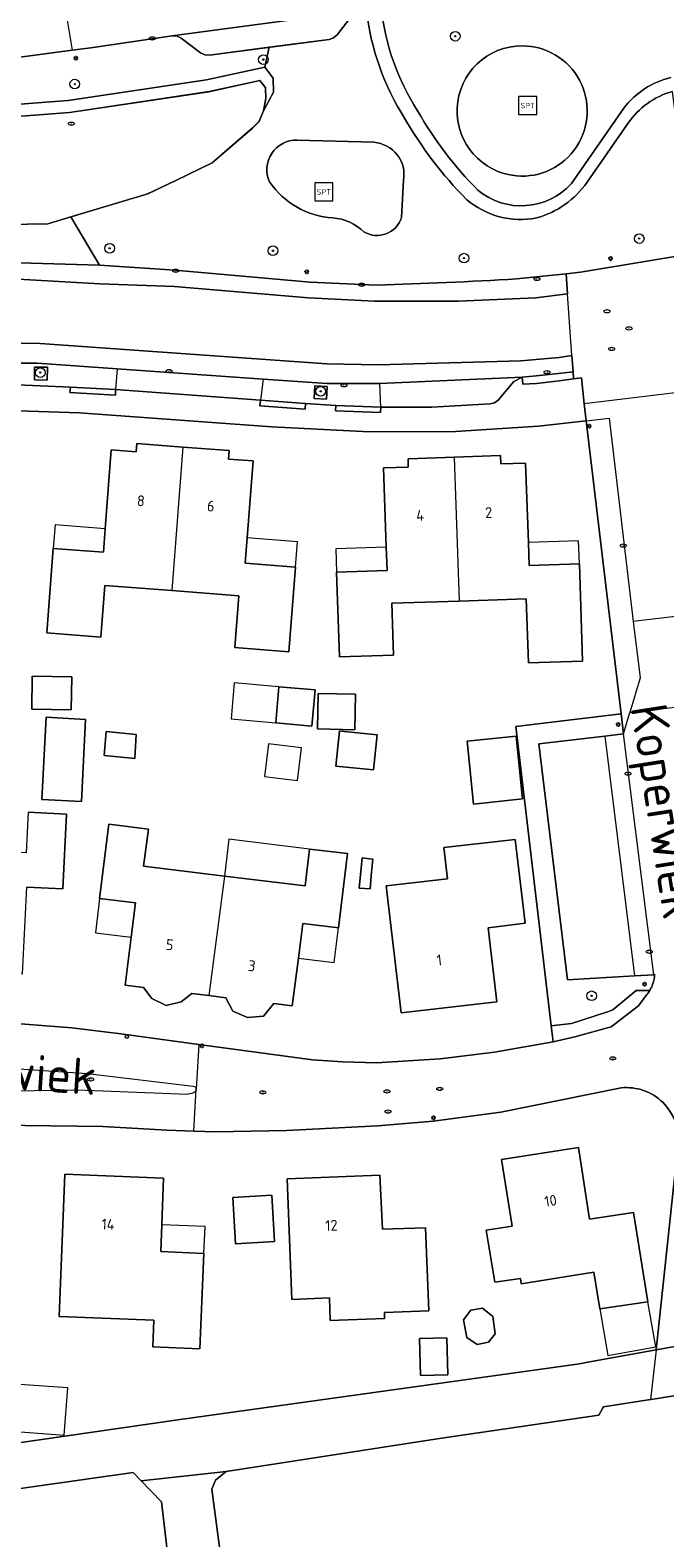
# Model space of a CAD drawing. Header units: metres. Extents: x 92650 to 117222, y 425801 to 461092.
# Tile 111 of 146: x 115858 to 115911, y 426576 to 426701. Entities that reach past the tile are written whole.
import ezdxf
from ezdxf.enums import TextEntityAlignment as Align

# ---------------------------------------------------------------- set-up
doc = ezdxf.new("R2010")
doc.units = ezdxf.units.M
doc.layers.get('0').update_dxf_attribs({"color": 253, "linetype": 'CONTINUOUS', "lineweight": 15})
for name, color, linetype, lineweight in [('B-WE-GK-KEERWAND_DAMWAND-G', 253, 'CONTINUOUS', 15), ('B-WE-GR-BEPLANTING_CULTUUR_BODEMBEDEKKER-GV', 253, 'CONTINUOUS', 15), ('B-WE-GR-BEPLANTING_CULTUUR_HEESTERS-GV', 253, 'CONTINUOUS', 15), ('B-WE-GR-BOOM-S', 253, 'CONTINUOUS', 15), ('B-WE-GR-GROENVOORZIENING-GV', 253, 'CONTINUOUS', 15), ('B-WE-GR-STRUIK-GV', 253, 'CONTINUOUS', 15), ('B-WE-IE-MEUBILAIR-S', 253, 'CONTINUOUS', 15), ('B-WE-IE-MEUBILAIR_WEGMEUBILAIR-S', 253, 'CONTINUOUS', 15), ('B-WE-KW-KUNSTWERK_DEK-GV', 253, 'CONTINUOUS', 15), ('B-WE-OG-BEBOUWING-GV', 253, 'CONTINUOUS', 15), ('B-WE-OG-BEBOUWING-T18', 253, 'CONTINUOUS', 15), ('B-WE-OG-BEBOUWING_LUIFEL-GV', 253, 'CONTINUOUS', 15), ('B-WE-OG-BEBOUWING_OVERBOUWING-GV', 253, 'CONTINUOUS', 15), ('B-WE-OG-TERREIN_BEGROEID-GV', 253, 'CONTINUOUS', 15), ('B-WE-OG-TERREIN_ERF-GV', 253, 'CONTINUOUS', 15), ('B-WE-OG-TERREIN_OEVER-GV', 253, 'CONTINUOUS', 15), ('B-WE-OG-TOPOGRAFIE-T18', 7, 'CONTINUOUS', 15), ('B-WE-OG-WATER_MEER-GV', 253, 'CONTINUOUS', 15), ('B-WE-OG-WATER_SLOOT-GV', 253, 'CONTINUOUS', 15), ('B-WE-VH-ONVERHARD_BOOMSCHORS-GV', 253, 'CONTINUOUS', 15), ('B-WE-VH-ONVERHARD_ZAND-GV', 253, 'CONTINUOUS', 15), ('B-WE-VH-OPENVERHARDING_BETONELEMENT-GV', 253, 'CONTINUOUS', 15), ('B-WE-VH-OPENVERHARDING_BETONSTRAATSTEEN-GV', 253, 'CONTINUOUS', 15), ('B-WE-VH-OPENVERHARDING_TEGEL-GV', 253, 'CONTINUOUS', 15)]:
    doc.layers.add(name, color=color, linetype=linetype, lineweight=lineweight)
doc.styles.add('NLCS-ISO', font='NLCS-ISO.ttf')
doc.styles.add('NLCS-ISO-M200-T18', font='NLCS-ISO.ttf', dxfattribs={"height": 0.36})

# ---------------------------------------------------------------- blocks, each defined once
blk = doc.blocks.new('SIE-MEUBILAIR_PAAL_LICHTMAST-SO')
for points in [[(-0.62, 0), (-1, 0)], [(-0.71, 0.71), (-0.44, 0.44)], [(0, 1), (0, 0.62)], [(0.44, 0.44), (0.71, 0.71)], [(1, 0), (0.62, 0)], [(-0.71, -0.71), (-0.44, -0.44)], [(0, -0.62), (0, -1)], [(0.44, -0.44), (0.71, -0.71)]]:
    blk.add_lwpolyline(points)
blk.add_circle((0, 0), 0.5)
blk = doc.blocks.new('SIE-MEUBILAIR_PAAL_AFSLUITPAAL-SO')
blk.add_circle((0, 0), 0.75)
at = {"style": 'NLCS-ISO'}
blk.add_text('af', height=0.75, dxfattribs=at).set_placement((0, 0.05), align=Align.MIDDLE_CENTER)
blk = doc.blocks.new('SIE-MEUBILAIR_PUT_RIOOLPUT-SO')
blk.add_ellipse((0, 0), major_axis=(1.25, 0), ratio=0.54)
at = {"style": 'NLCS-ISO'}
blk.add_text('ri', height=0.75, dxfattribs=at).set_placement((-0.04, 0.07), align=Align.MIDDLE_CENTER)
blk = doc.blocks.new('SIE-MEUBILAIR_PUT_KOLK-SO')
blk.add_ellipse((0, 0), major_axis=(1.25, 0), ratio=0.54)
at = {"style": 'NLCS-ISO'}
blk.add_text('klk', height=0.75, dxfattribs=at).set_placement((0.03, 0), align=Align.MIDDLE_CENTER)
blk = doc.blocks.new('SIE-WEG_SPEELTOESTEL-SO')
at = {"flags": 128}
blk.add_lwpolyline([(-3.75, -3.75), (3.75, -3.75), (3.75, 3.75), (-3.75, 3.75)], close=True, dxfattribs=at)
at = {"style": 'NLCS-ISO'}
blk.add_text('SPT', height=2.25, dxfattribs=at).set_placement((0, 0), align=Align.MIDDLE_CENTER)
blk = doc.blocks.new('SGR-BOOM_GBKN-SO')
at = {"linetype": 'ByBlock', "lineweight": 18}
h = blk.add_hatch(color=0, dxfattribs=at)
h.dxf.hatch_style = 1
edge = h.paths.add_edge_path()
edge.add_arc((0, 0), 0.25, 0, 360)
at = {"color": 0, "linetype": 'ByBlock', "lineweight": 18}
for radius in [2, 0.25]:
    blk.add_circle((0, 0), radius, dxfattribs=at)
at = {"color": 0, "linetype": 'ByBlock', "lineweight": 18, "style": 'NLCS-ISO'}
blk.add_attdef('SOORT', (2.5, 0), '', height=1.5, dxfattribs=at)

msp = doc.modelspace()

# ---------------------------------------------------------------- linework, layer by layer
at = {"layer": 'B-WE-GK-KEERWAND_DAMWAND-G', "transparency": 33554687, "flags": 128}
msp.add_lwpolyline([(115861.276, 426685.768), (115867.387, 426687.614), (115867.637, 426687.69), (115869.973, 426688.78), (115872.981, 426690.255), (115876.318, 426693.12), (115876.892, 426693.697), (115877.239, 426694.565), (115877.434, 426695.596), (115877.418, 426696.471), (115877.268, 426696.665), (115876.958, 426697.065), (115872.718, 426696.151), (115861.175, 426694.421), (115855.741, 426694.01), (115855.721, 426694.008), (115845.33, 426692.884), (115832.344, 426691.781), (115811.906, 426688.906), (115790.336, 426685.594), (115784.087, 426684.699), (115758.922, 426681.094)], dxfattribs=at)
at = {"layer": 'B-WE-GR-BEPLANTING_CULTUUR_BODEMBEDEKKER-GV', "transparency": 33554687, "flags": 128}
msp.add_lwpolyline([(115733.492, 426669.428), (115791.793, 426677.203), (115813.76, 426680.08), (115824.849, 426681.143), (115834.665, 426681.751), (115846.387, 426682.089), (115857.006, 426681.971), (115863.633, 426681.761), (115861.256, 426685.766), (115859.344, 426685.188), (115854.266, 426685.125), (115831.711, 426684.75), (115809.68, 426682.594), (115790.813, 426680.031), (115766.625, 426676.688)], dxfattribs=at)
msp.add_lwpolyline([(115881.424, 426670.73), (115882.458, 426670.667), (115882.521, 426671.701), (115881.487, 426671.764)], close=True, dxfattribs=at)
at = {"layer": 'B-WE-GR-BEPLANTING_CULTUUR_HEESTERS-GV', "transparency": 33554687, "flags": 128}
msp.add_lwpolyline([(115838.733, 426693.327), (115845.234, 426693.879), (115855.593, 426695), (115861.043, 426695.413), (115872.518, 426697.134), (115877.343, 426698.173), (115877.703, 426699.825), (115872.745, 426699.167), (115872.361, 426699.193), (115872.017, 426699.367), (115870.417, 426700.584), (115870.063, 426700.753), (115869.672, 426700.786), (115862.907, 426699.781), (115861.365, 426699.578), (115854.953, 426698.735), (115840.345, 426696.815), (115840.125, 426696.746), (115839.797, 426696.464), (115838.581, 426694.84), (115838.18, 426694.523)], close=True, dxfattribs=at)
for points in [[(115906.886, 426644.595), (115898.151, 426643.538), (115901.082, 426618.714), (115902.777, 426618.914), (115905.742, 426619.887), (115906.202, 426620.038), (115908.128, 426621.658), (115909.252, 426621.658)], [(115909.661, 426622.966), (115909.593, 426622.962), (115907.996, 426622.867), (115902.425, 426622.535), (115900.062, 426642.102), (115905.525, 426642.741), (115907.085, 426642.923), (115906.886, 426644.595)]]:
    msp.add_lwpolyline(points, dxfattribs=at)
at = {"layer": 'B-WE-GR-BEPLANTING_CULTUUR_HEESTERS-GV', "transparency": 33554687}
for points in [[(115909.252, 426621.658, 0.0957893), (115909.629, 426622.681)], [(115909.629, 426622.681, 0.0265584), (115909.661, 426622.966)]]:
    msp.add_lwpolyline(points, format="xyb", dxfattribs=at)
at = {"layer": 'B-WE-GR-GROENVOORZIENING-GV', "transparency": 33554687, "flags": 128}
msp.add_lwpolyline([(115858.242, 426672.263), (115859.308, 426672.252), (115859.319, 426673.318), (115858.253, 426673.329)], close=True, dxfattribs=at)
at = {"layer": 'B-WE-GR-STRUIK-GV', "transparency": 33554687, "flags": 128}
msp.add_lwpolyline([(115870.336, 426565.844), (115868.778, 426579.282), (115867.085, 426581.019), (115866.416, 426581.705), (115840.904, 426578.092), (115834.289, 426577.063), (115827.766, 426576.142)], dxfattribs=at)
at = {"layer": 'B-WE-KW-KUNSTWERK_DEK-GV', "transparency": 33554687, "flags": 128}
msp.add_lwpolyline([(115909.788, 426591.858), (115909.326, 426587.752), (115912.801, 426588.297), (115913.218, 426592.473)], close=True, dxfattribs=at)
at = {"layer": 'B-WE-OG-BEBOUWING-GV', "transparency": 33554687, "flags": 128}
for points in [[(115870.55, 426666.698), (115866.729, 426666.998), (115866.668, 426666.289), (115864.611, 426666.466), (115864.108, 426659.93), (115863.959, 426657.986), (115859.798, 426658.299), (115859.256, 426651.305), (115863.737, 426650.95), (115864.077, 426655.232), (115869.629, 426654.792)], [(115896.89, 426665.992), (115889.21, 426665.732), (115889.227, 426665.021), (115887.166, 426664.973), (115887.401, 426658.399), (115887.47, 426656.47), (115883.292, 426656.328), (115883.52, 426649.295), (115888.016, 426649.443), (115887.875, 426653.749), (115893.445, 426653.932)], [(115893.05, 426665.862), (115893.445, 426653.932), (115899.015, 426654.114), (115899.189, 426648.809), (115903.684, 426648.956), (115903.42, 426657.018), (115899.263, 426656.882), (115899.191, 426658.78), (115898.939, 426665.371), (115896.916, 426665.295), (115896.89, 426665.992)], [(115850.29, 426623.349), (115850.3, 426623.349), (115851.97, 426623.27), (115852.71, 426622.5), (115853.73, 426622.18), (115854.78, 426622.4), (115855.58, 426623.1), (115857.243, 426623.021), (115857.599, 426630.222), (115860.589, 426630.089), (115860.892, 426636.264), (115857.711, 426636.43), (115857.562, 426633.058), (115850.77, 426633.372)], [(115873.984, 426631.136), (115867.287, 426631.953), (115867.684, 426635.028), (115864.401, 426635.442), (115863.635, 426629.291), (115866.607, 426628.929), (115866.257, 426626.06), (115865.773, 426622.093), (115867.292, 426621.904), (115867.97, 426620.995), (115869.149, 426620.404), (115870.418, 426620.706), (115871.285, 426621.406), (115872.696, 426621.231), (115872.7, 426621.231)]]:
    msp.add_lwpolyline(points, dxfattribs=at)
for points in [[(115879.883, 426656.729), (115875.715, 426657.062), (115875.879, 426659.167), (115876.377, 426665.545), (115874.341, 426665.694), (115874.392, 426666.396), (115870.55, 426666.698), (115869.629, 426654.792), (115875.181, 426654.353), (115874.842, 426650.071), (115879.323, 426649.716)], [(115858.06, 426647.7), (115858.02, 426644.97), (115861.28, 426644.92), (115861.33, 426647.65)], [(115881.501, 426646.559), (115878.513, 426646.82), (115878.251, 426643.832), (115881.24, 426643.571)], [(115881.77, 426646.27), (115881.71, 426643.33), (115884.81, 426643.27), (115884.87, 426646.21)], [(115862.133, 426637.313), (115862.486, 426644.127), (115859.212, 426644.297), (115858.86, 426637.482)], [(115866.57, 426640.88), (115866.685, 426642.877), (115864.196, 426643.108), (115864.012, 426641.118)], [(115883.928, 426643.127), (115883.52, 426643.17), (115883.22, 426640.25), (115885.804, 426639.987), (115886.36, 426639.93), (115886.66, 426642.84)], [(115894.643, 426637.11), (115898.702, 426637.53), (115898.164, 426642.735), (115894.104, 426642.315)], [(115892.187, 426633.493), (115892.489, 426630.919), (115887.404, 426630.322), (115888.64, 426619.795), (115896.571, 426620.714), (115895.856, 426626.858), (115898.917, 426627.231), (115898.094, 426634.177)], [(115883.437, 426626.853), (115884.192, 426632.996), (115881.035, 426633.378), (115880.682, 426630.319), (115873.984, 426631.136), (115872.7, 426621.231), (115874.096, 426621.057), (115874.7, 426619.949), (115875.913, 426619.411), (115877.22, 426619.538), (115878.074, 426620.562), (115879.62, 426620.369), (115880.119, 426624.334), (115880.48, 426627.209)], [(115885.166, 426630.133), (115885.17, 426630.133), (115886.06, 426630.081), (115886.064, 426630.081), (115886.165, 426631.154), (115886.295, 426632.53), (115886.029, 426632.57), (115885.408, 426632.662)], [(115896.965, 426607.647), (115897.84, 426602.124), (115895.702, 426601.782), (115896.4, 426597.484), (115898.531, 426597.781), (115898.601, 426597.351), (115904.621, 426598.308), (115905.105, 426595.263), (115909.078, 426595.857), (115907.898, 426603.256), (115904.266, 426602.707), (115903.336, 426608.633)], [(115872.297, 426599.853), (115868.709, 426600.016), (115868.797, 426602.243), (115868.95, 426606.091), (115860.756, 426606.431), (115860.277, 426594.644), (115868.14, 426594.32), (115868.049, 426592.127), (115871.956, 426591.966)], [(115879.186, 426606.041), (115879.581, 426596.048), (115882.7, 426596.17), (115882.77, 426594.29), (115887.269, 426594.46), (115887.25, 426594.958), (115890.928, 426595.105), (115890.656, 426601.99), (115887.084, 426601.872), (115886.888, 426606.344)], [(115874.683, 426604.505), (115874.905, 426600.656), (115878.132, 426600.843), (115877.909, 426604.691)], [(115894.422, 426595.15), (115893.807, 426594.36), (115894.087, 426592.902), (115894.941, 426592.308), (115895.871, 426592.509), (115896.444, 426593.191), (115896.253, 426594.629), (115895.398, 426595.321)], [(115890.245, 426589.745), (115892.51, 426589.805), (115892.428, 426592.863), (115890.163, 426592.802)]]:
    msp.add_lwpolyline(points, close=True, dxfattribs=at)
at = {"layer": 'B-WE-OG-BEBOUWING_LUIFEL-GV', "transparency": 33554687, "flags": 128}
for points in [[(115864.108, 426659.93), (115859.948, 426660.25), (115859.798, 426658.299), (115863.959, 426657.986)], [(115879.883, 426656.729), (115880.044, 426658.842), (115875.879, 426659.167), (115875.715, 426657.062)], [(115899.191, 426658.78), (115899.263, 426656.882), (115903.42, 426657.018), (115903.349, 426658.935)], [(115883.292, 426656.328), (115887.47, 426656.47), (115887.401, 426658.399), (115883.223, 426658.25)], [(115878.513, 426646.82), (115874.806, 426647.144), (115874.545, 426644.156), (115878.251, 426643.832)], [(115881.035, 426633.378), (115874.357, 426634.193), (115873.984, 426631.136), (115880.682, 426630.319)], [(115863.635, 426629.291), (115863.29, 426626.43), (115866.257, 426626.06), (115866.607, 426628.929)], [(115880.119, 426624.334), (115883.086, 426623.96), (115883.437, 426626.853), (115880.48, 426627.209)], [(115872.297, 426599.853), (115872.391, 426602.1), (115868.797, 426602.243), (115868.709, 426600.016)], [(115905.789, 426591.413), (115909.742, 426592.115), (115909.078, 426595.857), (115905.105, 426595.263)]]:
    msp.add_lwpolyline(points, close=True, dxfattribs=at)
at = {"layer": 'B-WE-OG-BEBOUWING_OVERBOUWING-GV', "transparency": 33554687, "flags": 128}
for points in [[(115880.381, 426641.766), (115877.652, 426642.099), (115877.322, 426639.39), (115880.051, 426639.057)], [(115860.999, 426588.708), (115857.022, 426589.007), (115856.727, 426585.088), (115860.704, 426584.789)]]:
    msp.add_lwpolyline(points, close=True, dxfattribs=at)
at = {"layer": 'B-WE-OG-TERREIN_BEGROEID-GV', "transparency": 33554687}
for points in [[(115888.932, 426693.953, -0.1146133), (115885.764, 426702.922)], [(115886.993, 426703.068, 0.1154216), (115890.006, 426694.568)], [(115898.206, 426689.171, -0.9587961), (115898.684, 426699.947)], [(115898.684, 426699.947, -1.042871), (115898.206, 426689.171)], [(115907.089, 426694.774, -0.1706788), (115910.998, 426697.321)], [(115911.143, 426696.167, 0.1774558), (115907.445, 426693.509)], [(115894.058, 426687.223, -0.0656291), (115888.932, 426693.953)], [(115890.006, 426694.568, 0.0655452), (115894.994, 426687.988)], [(115877.735, 426688.665, -0.5576366), (115880.017, 426692.129)], [(115886.389, 426691.953, -0.4382497), (115888.844, 426688.808)], [(115882.98, 426685.687, -0.2306949), (115877.735, 426688.665)], [(115894.994, 426687.988, 0.4003863), (115902.759, 426688.525)], [(115904.06, 426688.638, -0.1710276), (115899.872, 426685.685)], [(115899.872, 426685.685, -0.2287654), (115894.058, 426687.223)], [(115885.554, 426684.519, 0.1833461), (115882.98, 426685.687)], [(115888.678, 426685.711, -0.4750066), (115885.554, 426684.519)]]:
    msp.add_lwpolyline(points, format="xyb", dxfattribs=at)
at = {"layer": 'B-WE-OG-TERREIN_BEGROEID-GV', "transparency": 33554687, "flags": 128}
for points in [[(115884.558, 426702.444), (115883.336, 426700.854), (115883.032, 426700.607), (115882.661, 426700.483), (115877.703, 426699.825), (115877.343, 426698.173), (115878.038, 426697.276), (115878.062, 426696.101), (115877.219, 426694.563), (115876.872, 426693.695), (115876.298, 426693.118), (115872.961, 426690.253), (115869.953, 426688.778), (115867.617, 426687.688), (115867.367, 426687.612), (115861.256, 426685.766), (115863.633, 426681.761), (115869.866, 426681.351), (115881.105, 426680.373), (115886.607, 426680.112), (115887.332, 426680.135), (115888.058, 426680.159), (115888.783, 426680.184), (115889.509, 426680.211), (115890.234, 426680.239), (115890.959, 426680.268), (115891.685, 426680.298), (115892.41, 426680.33), (115893.135, 426680.363), (115893.86, 426680.397), (115894.585, 426680.432), (115896.035, 426680.506), (115896.76, 426680.545), (115897.484, 426680.586), (115898.209, 426680.627), (115902.311, 426681.063), (115903.511, 426681.191)], [(115903.511, 426681.191), (115913.675, 426682.883), (115919.605, 426684.072), (115920.951, 426684.304), (115919.754, 426689.962), (115919.404, 426691.832), (115920.87, 426693.018), (115920.339, 426697.248), (115918.471, 426697.014), (115918.977, 426692.982), (115917.483, 426692.794), (115918.029, 426688.454), (115912.204, 426687.722), (115911.171, 426695.943), (115911.143, 426696.167)], [(115902.759, 426688.525), (115907.089, 426694.774)], [(115907.445, 426693.509), (115904.06, 426688.638)], [(115880.017, 426692.129), (115886.389, 426691.953)], [(115888.844, 426688.808), (115888.678, 426685.711)]]:
    msp.add_lwpolyline(points, dxfattribs=at)
at = {"layer": 'B-WE-OG-TERREIN_ERF-GV', "transparency": 33554687, "flags": 128}
for points in [[(115857.076, 426618.895), (115861.354, 426618.554), (115865.402, 426618.068), (115871.875, 426617.186), (115881.292, 426615.902), (115883.787, 426615.728), (115886.593, 426615.657), (115891.884, 426615.997), (115896.388, 426616.548), (115901.237, 426617.404), (115901.082, 426618.714), (115898.151, 426643.538), (115906.886, 426644.595), (115903.989, 426668.872), (115900.023, 426668.422), (115893.157, 426667.974), (115886.001, 426667.945), (115877.912, 426668.379), (115861.987, 426669.544), (115853.49, 426669.805)], [(115857.711, 426636.43), (115860.892, 426636.264), (115860.589, 426630.089), (115857.599, 426630.222)], [(115906.872, 426613.583), (115896.904, 426611.581), (115891.297, 426610.817), (115886.712, 426610.424), (115879.125, 426610.056), (115873.272, 426609.942), (115871.457, 426610.001), (115869.212, 426610.074), (115863.909, 426610.37), (115855.269, 426610.483), (115851.259, 426610.335), (115841.749, 426609.767), (115837.097, 426609.34), (115829.818, 426608.385), (115825.158, 426607.495), (115819.446, 426606.146), (115813.312, 426604.605), (115804.365, 426602.015), (115803.633, 426601.647), (115802.898, 426600.805), (115802.724, 426599.785), (115802.779, 426599.018)], [(115802.779, 426599.018), (115809.523, 426579.71), (115811.482, 426577.713), (115816.801, 426578.513), (115830.275, 426580.374), (115840.479, 426581.83), (115847.555, 426582.846), (115858.471, 426584.384), (115870.332, 426586.088), (115903.43, 426590.719), (115904.124, 426590.843), (115909.788, 426591.858), (115911.618, 426608.963)]]:
    msp.add_lwpolyline(points, dxfattribs=at)
for points in [[(115869.629, 426654.792), (115864.077, 426655.232), (115863.737, 426650.95), (115859.256, 426651.305), (115859.798, 426658.299), (115863.959, 426657.986), (115864.108, 426659.93), (115864.611, 426666.466), (115866.668, 426666.289), (115866.729, 426666.998), (115870.55, 426666.698), (115874.392, 426666.396), (115874.341, 426665.694), (115876.377, 426665.545), (115875.879, 426659.167), (115875.715, 426657.062), (115879.883, 426656.729), (115879.323, 426649.716), (115874.842, 426650.071), (115875.181, 426654.353)], [(115898.939, 426665.371), (115899.191, 426658.78), (115899.263, 426656.882), (115903.42, 426657.018), (115903.684, 426648.956), (115899.189, 426648.809), (115899.015, 426654.114), (115893.445, 426653.932), (115887.875, 426653.749), (115888.016, 426649.443), (115883.52, 426649.295), (115883.292, 426656.328), (115887.47, 426656.47), (115887.401, 426658.399), (115887.166, 426664.973), (115889.227, 426665.021), (115889.21, 426665.732), (115896.89, 426665.992), (115896.916, 426665.295)], [(115858.06, 426647.7), (115861.33, 426647.65), (115861.28, 426644.92), (115858.02, 426644.97)], [(115878.513, 426646.82), (115881.501, 426646.559), (115881.24, 426643.571), (115878.251, 426643.832)], [(115881.77, 426646.27), (115884.87, 426646.21), (115884.81, 426643.27), (115881.71, 426643.33)], [(115862.133, 426637.313), (115858.86, 426637.482), (115859.212, 426644.297), (115862.486, 426644.127)], [(115866.57, 426640.88), (115864.012, 426641.118), (115864.196, 426643.108), (115866.685, 426642.877)], [(115883.928, 426643.127), (115886.66, 426642.84), (115886.36, 426639.93), (115885.804, 426639.987), (115883.22, 426640.25), (115883.52, 426643.17)], [(115894.643, 426637.11), (115894.104, 426642.315), (115898.164, 426642.735), (115898.702, 426637.53)], [(115866.257, 426626.06), (115866.607, 426628.929), (115863.635, 426629.291), (115864.401, 426635.442), (115867.684, 426635.028), (115867.287, 426631.953), (115873.984, 426631.136), (115880.682, 426630.319), (115881.035, 426633.378), (115884.192, 426632.996), (115883.437, 426626.853), (115880.48, 426627.209), (115880.119, 426624.334), (115879.62, 426620.369), (115878.074, 426620.562), (115877.22, 426619.538), (115875.913, 426619.411), (115874.7, 426619.949), (115874.096, 426621.057), (115872.7, 426621.231), (115872.696, 426621.231), (115871.285, 426621.406), (115870.418, 426620.706), (115869.149, 426620.404), (115867.97, 426620.995), (115867.292, 426621.904), (115865.773, 426622.093)], [(115892.187, 426633.493), (115898.094, 426634.177), (115898.917, 426627.231), (115895.856, 426626.858), (115896.571, 426620.714), (115888.64, 426619.795), (115887.404, 426630.322), (115892.489, 426630.919)], [(115885.408, 426632.662), (115886.029, 426632.57), (115886.295, 426632.53), (115886.165, 426631.154), (115886.064, 426630.081), (115886.06, 426630.081), (115885.17, 426630.133), (115885.166, 426630.133)], [(115905.105, 426595.263), (115904.621, 426598.308), (115898.601, 426597.351), (115898.531, 426597.781), (115896.4, 426597.484), (115895.702, 426601.782), (115897.84, 426602.124), (115896.965, 426607.647), (115903.336, 426608.633), (115904.266, 426602.707), (115907.898, 426603.256), (115909.078, 426595.857)], [(115868.709, 426600.016), (115872.297, 426599.853), (115871.956, 426591.966), (115868.049, 426592.127), (115868.14, 426594.32), (115860.277, 426594.644), (115860.756, 426606.431), (115868.95, 426606.091), (115868.797, 426602.243)], [(115879.186, 426606.041), (115886.888, 426606.344), (115887.084, 426601.872), (115890.656, 426601.99), (115890.928, 426595.105), (115887.25, 426594.958), (115887.269, 426594.46), (115882.77, 426594.29), (115882.7, 426596.17), (115879.581, 426596.048)], [(115874.683, 426604.505), (115877.909, 426604.691), (115878.132, 426600.843), (115874.905, 426600.656)], [(115894.422, 426595.15), (115895.398, 426595.321), (115896.253, 426594.629), (115896.444, 426593.191), (115895.871, 426592.509), (115894.941, 426592.308), (115894.087, 426592.902), (115893.807, 426594.36)], [(115890.245, 426589.745), (115890.163, 426592.802), (115892.428, 426592.863), (115892.51, 426589.805)], [(115877.008, 426538.938), (115877.43, 426537.844), (115878.695, 426537.656), (115895.387, 426539.745), (115916.906, 426542.438), (115919.998, 426542.81), (115921.169, 426544.282), (115920.421, 426548.678), (115913.706, 426588.122), (115913.654, 426588.431), (115912.801, 426588.297), (115909.36, 426587.757), (115909.326, 426587.752), (115905.412, 426587.138), (115905.366, 426587.058), (115905.016, 426586.447), (115891.813, 426584.531), (115874.125, 426581.781), (115873.258, 426581.063), (115872.953, 426580.313), (115874.992, 426564.844)]]:
    msp.add_lwpolyline(points, close=True, dxfattribs=at)
at = {"layer": 'B-WE-OG-TERREIN_ERF-GV', "transparency": 33554687}
msp.add_lwpolyline([(115911.618, 426608.963, 0.4682881), (115906.872, 426613.583)], format="xyb", dxfattribs=at)
at = {"layer": 'B-WE-OG-TERREIN_OEVER-GV', "transparency": 33554687, "flags": 128}
for points in [[(115877.219, 426694.563), (115878.062, 426696.101), (115878.038, 426697.276), (115877.343, 426698.173), (115872.518, 426697.134), (115861.043, 426695.413), (115855.593, 426695), (115845.234, 426693.879), (115832.232, 426692.775), (115811.76, 426689.895), (115790.189, 426686.583), (115783.945, 426685.689), (115758.795, 426682.086), (115739.464, 426679.89), (115735.942, 426679.489), (115735.063, 426679.319), (115734.524, 426678.063), (115734.619, 426675.423), (115736.333, 426672.884), (115737.757, 426673.05)], [(115736.883, 426678.59), (115739.577, 426678.896), (115758.922, 426681.094), (115784.087, 426684.699), (115790.336, 426685.594), (115811.906, 426688.906), (115832.344, 426691.781), (115845.33, 426692.884), (115855.721, 426694.008), (115861.155, 426694.419), (115872.698, 426696.149), (115876.938, 426697.063), (115877.248, 426696.663), (115877.398, 426696.469), (115877.414, 426695.594), (115877.219, 426694.563)]]:
    msp.add_lwpolyline(points, dxfattribs=at)
at = {"layer": 'B-WE-OG-WATER_MEER-GV', "transparency": 33554687, "flags": 128}
for points in [[(115877.219, 426694.563), (115877.414, 426695.594), (115877.398, 426696.469), (115877.248, 426696.663), (115876.938, 426697.063), (115872.698, 426696.149), (115861.155, 426694.419), (115855.721, 426694.008), (115845.33, 426692.884), (115832.344, 426691.781), (115811.906, 426688.906), (115790.336, 426685.594), (115784.087, 426684.699), (115758.922, 426681.094), (115739.577, 426678.896), (115736.883, 426678.59)], [(115737.757, 426673.05), (115745.617, 426673.969), (115766.625, 426676.688), (115790.813, 426680.031), (115809.68, 426682.594), (115831.711, 426684.75), (115854.266, 426685.125), (115859.344, 426685.188), (115861.256, 426685.766), (115867.367, 426687.612), (115867.617, 426687.688), (115869.953, 426688.778), (115872.961, 426690.253), (115876.298, 426693.118), (115876.872, 426693.695), (115877.219, 426694.563)], [(115913.218, 426592.473), (115909.788, 426591.858), (115904.124, 426590.843), (115903.43, 426590.719), (115870.332, 426586.088), (115858.471, 426584.384), (115847.555, 426582.846), (115840.479, 426581.83), (115830.275, 426580.374), (115816.801, 426578.513), (115811.482, 426577.713), (115811.998, 426573.884)], [(115827.766, 426576.142), (115834.289, 426577.063), (115840.904, 426578.092), (115866.416, 426581.705), (115867.085, 426581.019), (115874.125, 426581.781), (115891.813, 426584.531), (115905.016, 426586.447), (115905.366, 426587.058), (115905.412, 426587.138), (115909.326, 426587.752), (115909.36, 426587.757), (115912.801, 426588.297)]]:
    msp.add_lwpolyline(points, dxfattribs=at)
at = {"layer": 'B-WE-OG-WATER_SLOOT-GV', "transparency": 33554687, "flags": 128}
for points in [[(115877.008, 426538.938), (115874.992, 426564.844), (115872.953, 426580.313), (115873.258, 426581.063), (115874.125, 426581.781), (115867.085, 426581.019)], [(115867.085, 426581.019), (115868.778, 426579.282), (115870.336, 426565.844), (115872.141, 426548.688), (115873.615, 426535.004)]]:
    msp.add_lwpolyline(points, dxfattribs=at)
at = {"layer": 'B-WE-VH-ONVERHARD_BOOMSCHORS-GV', "transparency": 33554687}
for points in [[(115898.684, 426699.947, 0.9587961), (115898.206, 426689.171)], [(115898.206, 426689.171, 1.042871), (115898.684, 426699.947)], [(115880.017, 426692.129, 0.5576366), (115877.735, 426688.665)], [(115888.844, 426688.808, 0.4382497), (115886.389, 426691.953)], [(115877.735, 426688.665, 0.2306949), (115882.98, 426685.687)], [(115882.98, 426685.687, -0.1833461), (115885.554, 426684.519)], [(115885.554, 426684.519, 0.4750066), (115888.678, 426685.711)]]:
    msp.add_lwpolyline(points, format="xyb", dxfattribs=at)
at = {"layer": 'B-WE-VH-ONVERHARD_BOOMSCHORS-GV', "transparency": 33554687, "flags": 128}
for points in [[(115886.389, 426691.953), (115880.017, 426692.129)], [(115888.678, 426685.711), (115888.844, 426688.808)]]:
    msp.add_lwpolyline(points, dxfattribs=at)
at = {"layer": 'B-WE-VH-ONVERHARD_ZAND-GV', "transparency": 33554687}
for points in [[(115885.764, 426702.922, 0.1146133), (115888.932, 426693.953)], [(115890.006, 426694.568, -0.1154216), (115886.993, 426703.068)], [(115910.998, 426697.321, 0.1706788), (115907.089, 426694.774)], [(115907.445, 426693.509, -0.1774558), (115911.143, 426696.167)], [(115888.932, 426693.953, 0.0656291), (115894.058, 426687.223)], [(115894.994, 426687.988, -0.0655452), (115890.006, 426694.568)], [(115902.759, 426688.525, -0.4003863), (115894.994, 426687.988)], [(115899.872, 426685.685, 0.1710276), (115904.06, 426688.638)], [(115894.058, 426687.223, 0.2287654), (115899.872, 426685.685)]]:
    msp.add_lwpolyline(points, format="xyb", dxfattribs=at)
at = {"layer": 'B-WE-VH-ONVERHARD_ZAND-GV', "transparency": 33554687, "flags": 128}
for points in [[(115907.089, 426694.774), (115902.759, 426688.525)], [(115904.06, 426688.638), (115907.445, 426693.509)]]:
    msp.add_lwpolyline(points, dxfattribs=at)
at = {"layer": 'B-WE-VH-OPENVERHARDING_BETONELEMENT-GV', "transparency": 33554687, "flags": 128}
for points in [[(115899.826, 426672.597), (115898.665, 426672.494), (115898.718, 426671.896), (115899.866, 426671.97), (115901.739, 426672.185), (115902.933, 426672.336), (115902.89, 426672.935), (115901.679, 426672.782)], [(115861.236, 426671.661), (115861.183, 426671.216), (115864.952, 426671.006), (115864.973, 426671.476)], [(115880.711, 426670.312), (115876.991, 426670.577), (115876.937, 426670.121), (115880.685, 426669.843)], [(115886.966, 426670.005), (115883.231, 426670.133), (115883.194, 426669.694), (115886.942, 426669.555)]]:
    msp.add_lwpolyline(points, close=True, dxfattribs=at)
at = {"layer": 'B-WE-VH-OPENVERHARDING_BETONSTRAATSTEEN-GV', "transparency": 33554687, "flags": 128}
for points in [[(115860.53, 426704.589), (115861.365, 426699.578), (115862.907, 426699.781), (115869.672, 426700.786), (115885.604, 426702.903)], [(115718.92, 426685.698), (115719.586, 426681.387), (115719.766, 426680.483), (115719.977, 426680.771), (115723.334, 426681.319), (115738.427, 426683.306), (115741.476, 426683.751), (115756.321, 426685.698), (115759.484, 426686.119), (115774.264, 426688.088), (115785.38, 426689.57), (115785.418, 426689.575), (115788.239, 426689.943), (115788.403, 426689.962), (115789.627, 426690.1), (115804.437, 426692.037), (115807.748, 426692.46), (115822.492, 426694.478), (115825.672, 426694.862), (115840.345, 426696.815), (115854.953, 426698.735), (115861.365, 426699.578)], [(115914.004, 426681.216), (115913.675, 426682.883), (115903.511, 426681.191), (115902.311, 426681.063), (115902.43, 426679.397)], [(115846.398, 426675.497), (115858.729, 426675.274), (115882.494, 426673.588), (115886.74, 426673.499), (115898.571, 426673.828), (115901.73, 426674.122), (115902.795, 426674.271), (115902.43, 426679.397), (115899.796, 426679.07), (115893.359, 426678.799), (115886.434, 426678.777), (115880.952, 426679.071), (115869.849, 426680.012), (115863.663, 426680.23), (115856.895, 426680.601), (115846.389, 426680.599)], [(115902.795, 426674.271), (115902.89, 426672.935), (115902.933, 426672.336), (115903.604, 426672.421), (115903.82, 426670.286)], [(115858.474, 426673.652), (115837.719, 426673.652), (115827.453, 426673.054)], [(115865.101, 426673.186), (115858.474, 426673.652)], [(115877.199, 426672.334), (115865.101, 426673.186), (115864.973, 426671.476), (115876.991, 426670.577)], [(115852.457, 426671.922), (115856.192, 426671.878), (115861.236, 426671.661), (115864.973, 426671.476)], [(115886.966, 426670.005), (115891.183, 426669.989), (115896.01, 426670.278), (115896.371, 426670.368), (115896.682, 426670.591), (115897.973, 426672.134), (115898.665, 426672.494), (115886.879, 426671.969)], [(115913.012, 426652.842), (115911.38, 426666.396), (115912.264, 426671.295), (115903.82, 426670.286), (115903.989, 426668.872), (115905.877, 426669.086), (115907.888, 426652.231)], [(115903.989, 426668.872), (115906.886, 426644.595), (115907.085, 426642.923), (115907.601, 426644.681)], [(115913.579, 426648.137), (115913.012, 426652.842), (115907.888, 426652.231), (115908.446, 426647.556), (115907.601, 426644.681), (115912.731, 426645.299)], [(115905.525, 426642.741), (115900.062, 426642.102), (115902.425, 426622.535), (115907.996, 426622.867)], [(115909.593, 426622.962), (115909.661, 426622.966)], [(115909.018, 426621.325), (115908.305, 426620.382), (115906.042, 426618.653), (115903.037, 426617.8), (115901.237, 426617.404), (115896.388, 426616.548), (115891.884, 426615.997), (115886.593, 426615.657), (115883.787, 426615.728), (115881.292, 426615.902), (115871.875, 426617.186), (115871.657, 426613.485)], [(115871.875, 426617.186), (115865.402, 426618.068), (115861.354, 426618.554), (115857.076, 426618.895), (115850.282, 426619.27), (115839.242, 426619.677), (115829.491, 426619.421), (115817.016, 426618.828), (115810.658, 426618.181), (115798.597, 426616.626), (115797.341, 426616.516)], [(115799.045, 426610.412), (115798.997, 426611.334), (115799.293, 426611.96), (115799.877, 426612.744), (115800.535, 426613.213), (115814.02, 426614.724), (115829.407, 426615.48), (115842.86, 426615.859), (115847.617, 426615.803), (115862.648, 426614.774), (115871.396, 426613.726), (115871.598, 426613.661), (115871.657, 426613.485)], [(115847.617, 426615.803), (115847.964, 426615.637), (115848.293, 426615.252), (115848.453, 426614.872), (115848.443, 426614.055), (115848.258, 426613.703), (115847.934, 426613.371), (115847.465, 426613.201), (115861.789, 426613.414), (115870.954, 426613.056)], [(115802.779, 426599.018), (115802.724, 426599.785), (115802.898, 426600.805), (115803.633, 426601.647), (115804.365, 426602.015), (115813.312, 426604.605), (115819.446, 426606.146), (115825.158, 426607.495), (115829.818, 426608.385), (115837.097, 426609.34), (115841.749, 426609.767), (115851.259, 426610.335), (115855.269, 426610.483), (115863.909, 426610.37), (115869.212, 426610.074), (115871.457, 426610.001), (115871.657, 426613.485), (115871.574, 426613.259), (115871.286, 426613.121), (115870.954, 426613.056)], [(115871.457, 426610.001), (115873.272, 426609.942), (115879.125, 426610.056), (115886.712, 426610.424), (115891.297, 426610.817), (115896.904, 426611.581), (115906.872, 426613.583)], [(115911.618, 426608.963), (115909.788, 426591.858), (115913.218, 426592.473), (115913.828, 426598.462), (115915.127, 426598.273), (115916.43, 426593.112), (115919.689, 426593.755), (115920.117, 426593.842), (115918.3, 426608.928)]]:
    msp.add_lwpolyline(points, dxfattribs=at)
for points in [[(115858.242, 426672.263), (115858.253, 426673.329), (115859.319, 426673.318), (115859.308, 426672.252)], [(115886.879, 426671.969), (115886.711, 426671.962), (115882.488, 426671.962), (115877.199, 426672.334), (115876.991, 426670.577), (115880.711, 426670.312), (115883.231, 426670.133), (115886.966, 426670.005)], [(115881.424, 426670.73), (115881.487, 426671.764), (115882.521, 426671.701), (115882.458, 426670.667)], [(115909.593, 426622.962), (115907.085, 426642.923), (115905.525, 426642.741), (115907.996, 426622.867)]]:
    msp.add_lwpolyline(points, close=True, dxfattribs=at)
at = {"layer": 'B-WE-VH-OPENVERHARDING_BETONSTRAATSTEEN-GV', "transparency": 33554687}
for points in [[(115909.629, 426622.681, -0.0957893), (115909.252, 426621.658)], [(115909.661, 426622.966, -0.0265584), (115909.629, 426622.681)], [(115909.252, 426621.658, -0.0368379), (115909.018, 426621.325)], [(115906.872, 426613.583, -0.4682881), (115911.618, 426608.963)]]:
    msp.add_lwpolyline(points, format="xyb", dxfattribs=at)
at = {"layer": 'B-WE-VH-OPENVERHARDING_TEGEL-GV', "transparency": 33554687}
msp.add_line((115837.719, 426673.652), (115858.474, 426673.652), dxfattribs=at)
at = {"layer": 'B-WE-VH-OPENVERHARDING_TEGEL-GV', "transparency": 33554687, "flags": 128}
msp.add_lwpolyline([(115883.336, 426700.854), (115884.558, 426702.444), (115884.862, 426702.694), (115885.604, 426702.903), (115869.672, 426700.786), (115870.063, 426700.753), (115870.417, 426700.584), (115872.017, 426699.367), (115872.361, 426699.193), (115872.745, 426699.167), (115882.661, 426700.483), (115883.032, 426700.607)], close=True, dxfattribs=at)
for points in [[(115856.895, 426680.601), (115863.663, 426680.23), (115869.849, 426680.012), (115880.952, 426679.071), (115886.434, 426678.777), (115893.359, 426678.799), (115899.796, 426679.07), (115902.43, 426679.397), (115902.311, 426681.063), (115898.209, 426680.627), (115897.484, 426680.586), (115896.76, 426680.545), (115896.035, 426680.506), (115894.585, 426680.432), (115893.86, 426680.397), (115893.135, 426680.363), (115892.41, 426680.33), (115891.685, 426680.298), (115890.959, 426680.268), (115890.234, 426680.239), (115889.509, 426680.211), (115888.783, 426680.184), (115888.058, 426680.159), (115887.332, 426680.135), (115886.607, 426680.112), (115881.105, 426680.373), (115869.866, 426681.351), (115863.633, 426681.761), (115857.006, 426681.971)], [(115858.474, 426673.652), (115865.101, 426673.186), (115877.199, 426672.334), (115882.488, 426671.962), (115886.711, 426671.962), (115886.879, 426671.969), (115898.665, 426672.494), (115899.826, 426672.597), (115901.679, 426672.782), (115902.89, 426672.935), (115902.795, 426674.271), (115901.73, 426674.122), (115898.571, 426673.828), (115886.74, 426673.499), (115882.494, 426673.588), (115858.729, 426675.274), (115846.398, 426675.497), (115846.401, 426673.652)], [(115853.49, 426669.805), (115861.987, 426669.544), (115877.912, 426668.379), (115886.001, 426667.945), (115893.157, 426667.974), (115900.023, 426668.422), (115903.989, 426668.872), (115903.82, 426670.286), (115903.604, 426672.421), (115902.933, 426672.336), (115901.739, 426672.185), (115899.866, 426671.97), (115898.718, 426671.896), (115898.665, 426672.494), (115897.973, 426672.134), (115896.682, 426670.591), (115896.371, 426670.368), (115896.01, 426670.278), (115891.183, 426669.989), (115886.966, 426670.005), (115886.942, 426669.555), (115883.194, 426669.694), (115883.231, 426670.133), (115880.711, 426670.312), (115880.685, 426669.843), (115876.937, 426670.121), (115876.991, 426670.577), (115864.973, 426671.476), (115864.952, 426671.006), (115861.183, 426671.216), (115861.236, 426671.661), (115856.192, 426671.878)], [(115909.252, 426621.658), (115908.128, 426621.658), (115906.202, 426620.038), (115905.742, 426619.887), (115902.777, 426618.914), (115901.082, 426618.714), (115901.237, 426617.404), (115903.037, 426617.8), (115906.042, 426618.653), (115908.305, 426620.382)], [(115908.305, 426620.382), (115909.018, 426621.325)]]:
    msp.add_lwpolyline(points, dxfattribs=at)
at = {"layer": 'B-WE-VH-OPENVERHARDING_TEGEL-GV', "transparency": 33554687}
msp.add_lwpolyline([(115909.018, 426621.325, 0.0368379), (115909.252, 426621.658)], format="xyb", dxfattribs=at)

# ---------------------------------------------------------------- block references
at = {"layer": 'B-WE-GR-BOOM-S', "transparency": 33554687, "xscale": 0.2, "yscale": 0.2, "zscale": 0.2}
for p in [(115893.125, 426700.743), (115877.224, 426698.808), (115861.584, 426696.777), (115908.377, 426683.973), (115864.477, 426683.17), (115878.011, 426682.966), (115893.852, 426682.351), (115858.726, 426672.868), (115881.964, 426671.316), (115904.433, 426621.214)]:
    msp.add_blockref('SGR-BOOM_GBKN-SO', p, dxfattribs=at)
at = {"layer": 'B-WE-IE-MEUBILAIR-S', "transparency": 33554687, "xscale": 0.2, "yscale": 0.2, "zscale": 0.2}
for name, p in [('SIE-MEUBILAIR_PUT_KOLK-SO', (115868.006, 426700.565)), ('SIE-MEUBILAIR_PAAL_LICHTMAST-SO', (115861.676, 426698.933)), ('SIE-MEUBILAIR_PUT_RIOOLPUT-SO', (115861.3, 426693.5)), ('SIE-MEUBILAIR_PUT_KOLK-SO', (115869.955, 426681.308)), ('SIE-MEUBILAIR_PAAL_LICHTMAST-SO', (115880.814, 426681.219)), ('SIE-MEUBILAIR_PAAL_LICHTMAST-SO', (115905.994, 426682.315)), ('SIE-MEUBILAIR_PUT_KOLK-SO', (115885.371, 426680.147)), ('SIE-MEUBILAIR_PUT_KOLK-SO', (115899.896, 426680.626)), ('SIE-MEUBILAIR_PUT_RIOOLPUT-SO', (115905.715, 426677.951)), ('SIE-MEUBILAIR_PUT_RIOOLPUT-SO', (115907.529, 426676.527)), ('SIE-MEUBILAIR_PUT_RIOOLPUT-SO', (115906.089, 426674.831)), ('SIE-MEUBILAIR_PUT_KOLK-SO', (115869.401, 426672.985)), ('SIE-MEUBILAIR_PUT_KOLK-SO', (115900.739, 426672.894)), ('SIE-MEUBILAIR_PUT_KOLK-SO', (115883.897, 426671.812)), ('SIE-MEUBILAIR_PAAL_LICHTMAST-SO', (115904.235, 426668.432)), ('SIE-MEUBILAIR_PUT_KOLK-SO', (115907.068, 426658.527)), ('SIE-MEUBILAIR_PAAL_LICHTMAST-SO', (115906.637, 426643.706)), ('SIE-MEUBILAIR_PUT_KOLK-SO', (115907.452, 426639.624)), ('SIE-MEUBILAIR_PUT_KOLK-SO', (115909.217, 426624.861)), ('SIE-MEUBILAIR_PAAL_LICHTMAST-SO', (115908.822, 426622.179)), ('SIE-MEUBILAIR_PAAL_AFSLUITPAAL-SO', (115865.899, 426617.823)), ('SIE-MEUBILAIR_PAAL_LICHTMAST-SO', (115872.116, 426617.06)), ('SIE-MEUBILAIR_PUT_KOLK-SO', (115906.188, 426616.024)), ('SIE-MEUBILAIR_PUT_KOLK-SO', (115862.895, 426614.284)), ('SIE-MEUBILAIR_PUT_KOLK-SO', (115877.171, 426613.203)), ('SIE-MEUBILAIR_PUT_RIOOLPUT-SO', (115887.462, 426613.282)), ('SIE-MEUBILAIR_PUT_KOLK-SO', (115891.838, 426613.502)), ('SIE-MEUBILAIR_PUT_RIOOLPUT-SO', (115887.548, 426611.623)), ('SIE-MEUBILAIR_PAAL_LICHTMAST-SO', (115891.325, 426611.096))]:
    msp.add_blockref(name, p, dxfattribs=at)
at = {"layer": 'B-WE-IE-MEUBILAIR_WEGMEUBILAIR-S', "transparency": 33554687, "xscale": 0.2, "yscale": 0.2, "zscale": 0.2}
for p in [(115899.13, 426694.995), (115882.233, 426687.843)]:
    msp.add_blockref('SIE-WEG_SPEELTOESTEL-SO', p, dxfattribs=at)

# ---------------------------------------------------------------- texts
at = {"layer": 'B-WE-OG-BEBOUWING-T18', "transparency": 33554687, "style": 'NLCS-ISO-M200-T18'}
for s, rotation, p in [('8', 355.1, (115867.064, 426662.24)), ('6', 355.6, (115872.867, 426661.8)), ('4', 1.3, (115890.213, 426661.043)), ('2', 1.9, (115895.893, 426661.263)), ('5', 352.8, (115869.457, 426625.447)), ('3', 352.6, (115876.266, 426623.695)), ('1', 6.7, (115891.805, 426624.182)), ('10', 8.8, (115901.027, 426604.228)), ('14', 357.6, (115864.35, 426602.278)), ('12', 2.3, (115882.861, 426602.183))]:
    msp.add_text(s, height=0.9, rotation=rotation, dxfattribs=at).set_placement(p, align=Align.MIDDLE)
at = {"layer": 'B-WE-OG-TOPOGRAFIE-T18', "transparency": 33554687, "style": 'NLCS-ISO-M200-T18'}
for rotation, p in [(278.9, (115910.065, 426636.439)), (356.2, (115854.392, 426614.633))]:
    msp.add_text('Koperwiek', height=3, rotation=rotation, dxfattribs=at).set_placement(p, align=Align.MIDDLE)

doc.saveas('drawing.dxf')
